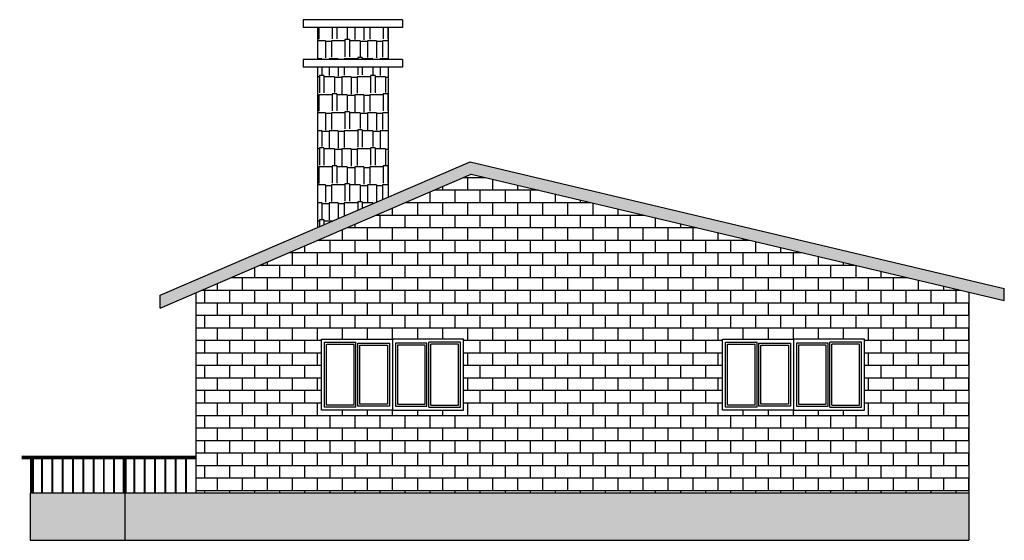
# Model space of a CAD drawing. Header units: inches. Extents: x 1248 to 1747, y 238 to 502.
import ezdxf

# ---------------------------------------------------------------- set-up
doc = ezdxf.new("R2010")
doc.units = ezdxf.units.IN

# ---------------------------------------------------------------- blocks, each defined once
blk = doc.blocks.new('Window - Wood Frame 36 x 36 in.')
for p, q in [((1.5, 18.5), (34.5, 18.5)), ((2, 17.5), (34, 17.5)), ((2.5, 19.5), (33.5, 19.5)), ((3, 16.5), (33, 16.5))]:
    blk.add_line(p, q)
blk.add_lwpolyline([(0, 0), (0, 36), (36, 36), (36, 0)], close=True)
for points in [[(1.5, 18.5), (1.5, 34.5), (34.5, 34.5), (34.5, 18.5)], [(2.5, 19.5), (2.5, 33.5), (33.5, 33.5), (33.5, 19.5)], [(34, 17.5), (34, 1.5), (2, 1.5), (2, 17.5)], [(33, 16.5), (33, 2.5), (3, 2.5), (3, 16.5)]]:
    blk.add_lwpolyline(points)

msp = doc.modelspace()

# ---------------------------------------------------------------- hatches: boundary and pattern name
at = {"transparency": 33554585}
h = msp.add_hatch(dxfattribs=at)
h.set_pattern_fill('AR-RSHKE', color=256, scale=0.03, angle=180)
h.set_pattern_definition([(180, (1836.969, -816.699), (-19.431, -9.144), [4.572, -3.81, 5.334, -2.286, 6.858, -3.048]), (180, (1832.397, -817.08), (-19.431, -9.144), [3.81, -14.478, 3.048, -4.572]), (180, (1823.253, -816.128), (-19.431, -9.144), [2.286, -23.622]), (270, (1836.969, -816.699), (6.477, -9.144), [8.763, -27.813]), (270, (1832.397, -816.699), (6.477, -9.144), [8.5725, -28.0035]), (270, (1828.587, -816.699), (6.477, -9.144), [8.001, -28.575]), (270, (1823.253, -816.128), (6.477, -9.144), [8.763, -27.813]), (270, (1820.967, -816.128), (6.477, -9.144), [8.763, -27.813]), (270, (1814.109, -816.699), (6.477, -9.144), [8.382, -28.194])])
h.paths.add_polyline_path([(1434.92, 477.41), (1398.92, 477.41), (1398.92, 396.14), (1434.92, 411.66)])
h.paths.add_polyline_path([(1434.92, 481.41), (1434.92, 497.55), (1398.92, 497.55), (1398.92, 481.41)])
at = {"transparency": 33554592}
h = msp.add_hatch(color=256, dxfattribs=at)
h.dxf.hatch_style = 1
h.paths.add_polyline_path([(1476.96, 423.26), (1747.24, 359.12), (1747.24, 365.28), (1476.41, 429.55), (1319.24, 361.79), (1319.24, 355.26)])
at = {"transparency": 33554687}
h = msp.add_hatch(dxfattribs=at)
h.set_pattern_fill('BRICK', color=256, angle=180)
h.set_pattern_definition([(180, (1836.969, -816.699), (-8e-16, -6.35), []), (270, (1836.969, -816.699), (12.7, -2e-15), [6.35, -6.35]), (270, (1830.619, -816.699), (12.7, -2e-15), [-6.35, 6.35])])
h.paths.add_polyline_path([(1337.24, 363.02), (1337.24, 261.55), (1729.24, 261.55), (1729.24, 363.39), (1476.96, 423.26)])
h.paths.add_polyline_path([(1473, 339.55), (1473, 303.55), (1437, 303.55), (1401, 303.55), (1401, 339.55), (1437, 339.55)], flags=16)
h.paths.add_polyline_path([(1473, 339.55), (1473, 303.55), (1437, 303.55), (1437, 339.55)], flags=0)
h.paths.add_polyline_path([(1471.5, 338.05), (1471.5, 305.05), (1454.5, 305.05), (1454.5, 305.55), (1438.5, 305.55), (1438.5, 337.55), (1455.5, 337.55), (1455.5, 338.05)], flags=0)
h.paths.add_polyline_path([(1470.5, 337.05), (1470.5, 306.05), (1456.5, 306.05), (1456.5, 337.05)], flags=0)
h.paths.add_polyline_path([(1437, 339.55), (1437, 303.55), (1401, 303.55), (1401, 339.55)], flags=0)
h.paths.add_polyline_path([(1435.5, 337.55), (1435.5, 305.55), (1418.5, 305.55), (1418.5, 305.05), (1402.5, 305.05), (1402.5, 338.05), (1419.5, 338.05), (1419.5, 337.55)], flags=0)
h.paths.add_polyline_path([(1434.5, 336.55), (1434.5, 306.55), (1420.5, 306.55), (1420.5, 336.55)], flags=0)
h.paths.add_polyline_path([(1604.35, 339.55), (1640.35, 339.55), (1676.35, 339.55), (1676.35, 303.55), (1640.35, 303.55), (1604.35, 303.55)], flags=16)
h.paths.add_polyline_path([(1604.35, 339.55), (1640.35, 339.55), (1640.35, 303.55), (1604.35, 303.55)], flags=0)
h.paths.add_polyline_path([(1605.85, 338.05), (1622.85, 338.05), (1622.85, 337.55), (1638.85, 337.55), (1638.85, 305.55), (1621.85, 305.55), (1621.85, 305.05), (1605.85, 305.05)], flags=0)
h.paths.add_polyline_path([(1606.85, 337.05), (1620.85, 337.05), (1620.85, 306.05), (1606.85, 306.05)], flags=0)
h.paths.add_polyline_path([(1640.35, 339.55), (1676.35, 339.55), (1676.35, 303.55), (1640.35, 303.55)], flags=0)
h.paths.add_polyline_path([(1641.85, 337.55), (1658.85, 337.55), (1658.85, 338.05), (1674.85, 338.05), (1674.85, 305.05), (1657.85, 305.05), (1657.85, 305.55), (1641.85, 305.55)], flags=0)
h.paths.add_polyline_path([(1642.85, 336.55), (1656.85, 336.55), (1656.85, 306.55), (1642.85, 306.55)], flags=0)
at = {"transparency": 33554523}
h = msp.add_hatch(color=256, dxfattribs=at)
h.dxf.hatch_style = 1
h.paths.add_polyline_path([(1301.24, 237.55), (1301.24, 261.55), (1253.24, 261.55), (1253.24, 237.55)])
h = msp.add_hatch(color=256)
h.dxf.hatch_style = 1
h.paths.add_polyline_path([(1729.24, 237.55), (1729.24, 261.55), (1301.24, 261.55), (1301.24, 237.55)])

# ---------------------------------------------------------------- linework, layer by layer
for p, q in [((1442.1, 501.55), (1391.73, 501.55)), ((1391.73, 501.55), (1391.73, 497.55)), ((1442.1, 501.55), (1442.1, 497.55)), ((1442.1, 497.55), (1391.73, 497.55)), ((1398.92, 497.55), (1398.92, 481.41)), ((1434.92, 481.41), (1434.92, 497.55)), ((1442.1, 481.41), (1391.73, 481.41)), ((1391.73, 481.41), (1391.73, 477.41)), ((1442.1, 481.41), (1442.1, 477.41)), ((1442.1, 477.41), (1391.73, 477.41)), ((1398.92, 477.41), (1398.92, 396.14)), ((1434.92, 411.66), (1434.92, 477.41)), ((1319.24, 361.79), (1476.41, 429.55)), ((1476.41, 429.55), (1747.24, 365.28)), ((1319.24, 355.26), (1476.96, 423.26)), ((1476.96, 423.26), (1747.24, 359.12)), ((1747.24, 359.12), (1747.24, 365.28)), ((1319.24, 355.26), (1319.24, 361.79)), ((1337.24, 363.02), (1337.24, 261.55)), ((1729.24, 363.39), (1729.24, 237.55)), ((1253.24, 261.55), (1253.24, 237.55)), ((1253.24, 261.55), (1729.24, 261.55)), ((1301.24, 261.55), (1301.24, 237.55)), ((1253.24, 237.55), (1729.24, 237.55))]:
    msp.add_line(p, q)
at = {"transparency": 33554534}
for points, const_width in [([(1248.98, 279.55), (1301.24, 279.55)], 2), ([(1254.24, 261.55), (1254.24, 279.55)], 2), ([(1259.31, 261.55), (1259.31, 279.55)], 1), ([(1264.53, 261.55), (1264.53, 279.55)], 1), ([(1269.75, 261.55), (1269.75, 279.55)], 1), ([(1274.98, 261.55), (1274.98, 279.55)], 1), ([(1280.2, 261.55), (1280.2, 279.55)], 1), ([(1285.42, 261.55), (1285.42, 279.55)], 1), ([(1290.65, 261.55), (1290.65, 279.55)], 1), ([(1295.87, 261.55), (1295.87, 279.55)], 1)]:
    msp.add_lwpolyline(points, dxfattribs=dict(at, const_width=const_width))
for points, const_width in [([(1301.24, 261.55), (1301.24, 279.55)], 2), ([(1301.24, 279.55), (1337.24, 279.55)], 2), ([(1306.18, 261.55), (1306.18, 279.55)], 1), ([(1311.41, 261.55), (1311.41, 279.55)], 1), ([(1316.63, 261.55), (1316.63, 279.55)], 1), ([(1321.85, 261.55), (1321.85, 279.55)], 1), ([(1327.08, 261.55), (1327.08, 279.55)], 1), ([(1332.3, 261.55), (1332.3, 279.55)], 1)]:
    msp.add_lwpolyline(points, dxfattribs=dict(const_width=const_width))

# ---------------------------------------------------------------- block references
at = {"rotation": 90}
for p in [(1437, 303.55), (1640.35, 303.55)]:
    msp.add_blockref('Window - Wood Frame 36 x 36 in.', p, dxfattribs=at)
at = {"xscale": -1, "rotation": 270}
for p in [(1437, 303.55), (1640.35, 303.55)]:
    msp.add_blockref('Window - Wood Frame 36 x 36 in.', p, dxfattribs=at)

doc.saveas('drawing.dxf')
